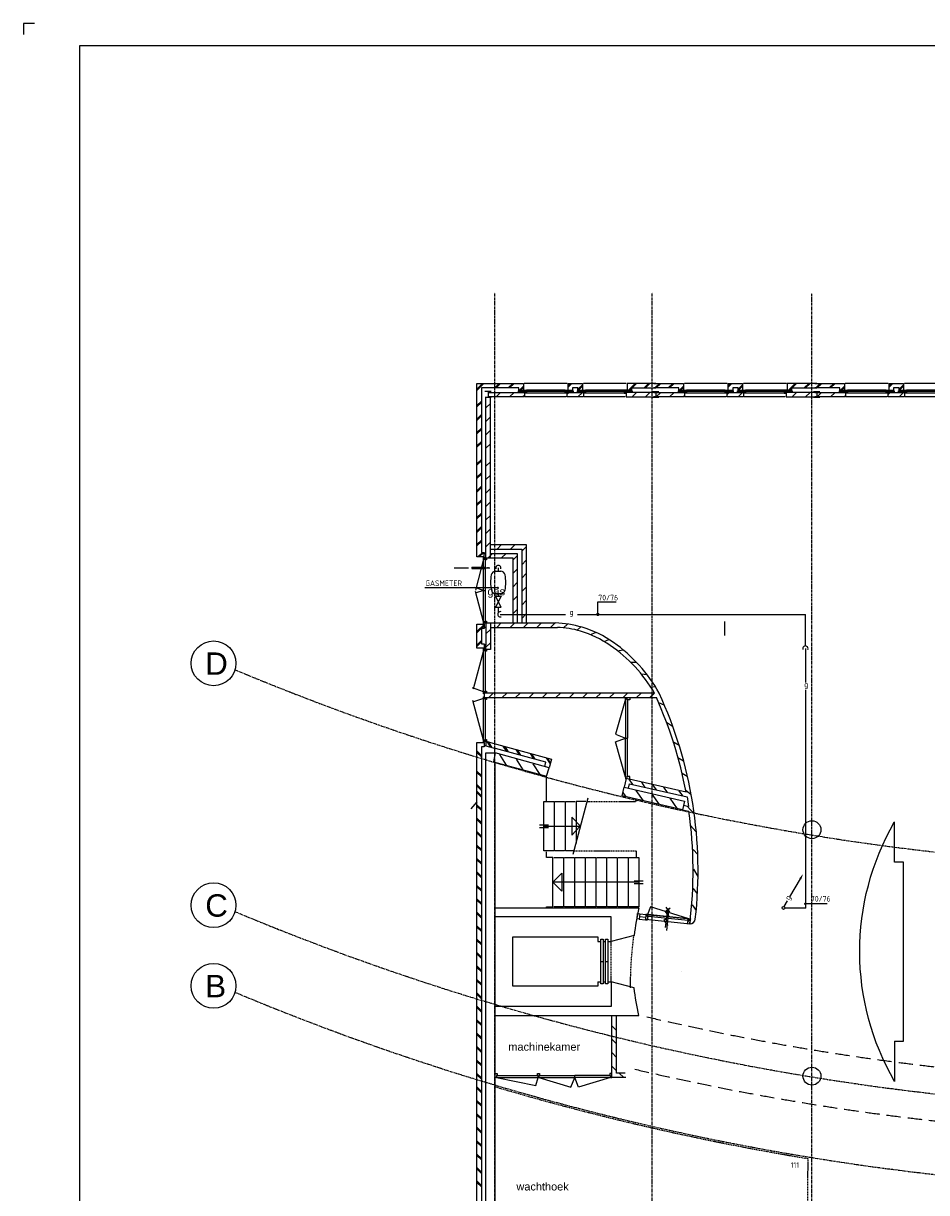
# Model space of a CAD drawing. Extents: x -132501 to 411300, y -42818 to 427495.
# Tile 194 of 256: x 115363 to 135536, y 22079 to 48182. Entities that reach past the tile are written whole.
import ezdxf

# ---------------------------------------------------------------- set-up
doc = ezdxf.new("R2010")
doc.units = 0
doc.header["$LTSCALE"] = 50
for name, pattern in [('CENTER', [2, 1.25, -0.25, 0.25, -0.25]), ('DASHDOT', [300, 250, -25, 0, -25]), ('DASHED', [0.75, 0.5, -0.25]), ('DOT', [50, 0, -50]), ('HIDDEN', [9.525, 6.35, -3.175])]:
    doc.linetypes.add(name, pattern=pattern)
doc.layers.get('0').update_dxf_attribs({"linetype": 'CONTINUOUS'})
for name, color, linetype in [('54GA', 3, 'CONTINUOUS'), ('BOUW', 1, 'CONTINUOUS'), ('KADER', 7, 'CONTINUOUS'), ('STRAMIEN', 2, 'CENTER')]:
    doc.layers.add(name, color=color, linetype=linetype)
doc.styles.add('ISO25', font='ISO', dxfattribs={"width": 0.9, "height": 125})
doc.styles.get("Standard").update_dxf_attribs({"font": 'ARIAL.TTF'})

# ---------------------------------------------------------------- blocks, each defined once
blk = doc.blocks.new('KADERA0')
at = {"layer": 'KADER', "color": 1}
for p, q in [((5, 841), (0, 841)), ((0, 841), (0, 836))]:
    blk.add_line(p, q, dxfattribs=at)
at = {"layer": 'KADER', "color": 4}
for p, q in [((25, 831), (25, 10)), ((1179, 831), (25, 831))]:
    blk.add_line(p, q, dxfattribs=at)
blk = doc.blocks.new('13292', base_point=(28250, 32000))
at = {"layer": 'BOUW', "linetype": 'Continuous'}
for p, q in [((28650, 32000), (28250, 32000)), ((28400, 32050), (28300, 31950)), ((28500, 31950), (28400, 32050)), ((28600, 32050), (28500, 31950)), ((28700, 32050), (28600, 31950))]:
    blk.add_line(p, q, dxfattribs=at)
blk.add_lwpolyline([(28600, 32050), (28700, 31950)], dxfattribs=at)
blk = doc.blocks.new('13203', base_point=(6000, 4000))
at = {"layer": 'BOUW', "linetype": 'Continuous'}
for p, q in [((6500, 3750), (6500, 4250)), ((6000, 4050), (7000, 4050)), ((6000, 3950), (6000, 4050)), ((7000, 3950), (6000, 3950)), ((6050, 4015), (6950, 4015)), ((6950, 4015), (6965, 4015)), ((6950, 3940), (6950, 4015)), ((7000, 3940), (6950, 3940)), ((6965, 4060), (7000, 4060)), ((6965, 4015), (6965, 4060)), ((7000, 4060), (7000, 4050)), ((7000, 4050), (7000, 3950)), ((7000, 3950), (7000, 3940))]:
    blk.add_line(p, q, dxfattribs=at)
for points in [[(6035, 4060), (6915, 4240), (6965, 4060)], [(6500, 3750), (6500, 4250)], [(6000, 3950), (6000, 3940), (6050, 3940), (6050, 4015), (6035, 4015), (6035, 4060), (6000, 4060), (6000, 4050)], [(6035, 4060), (6965, 4060)], [(6050, 3950), (6050, 4050)], [(6050, 3950), (6050, 4050)], [(6950, 3950), (6950, 4050)], [(6950, 3950), (6950, 4050)]]:
    blk.add_lwpolyline(points, dxfattribs=at)
blk.add_lwpolyline([(6000, 3950), (6000, 4050), (7000, 4050), (7000, 3950)], close=True, dxfattribs=at)
blk = doc.blocks.new('12', base_point=(6000, 4000))
at = {"layer": 'BOUW', "linetype": 'Continuous'}
for p, q in [((5930, 4115), (6070, 4115)), ((6150, 4000), (6250, 4100)), ((6558, 3955), (6558, 3900)), ((6658, 3955), (6558, 3955)), ((6658, 3800), (6658, 3955)), ((6724.5, 3948), (7590.5, 3948)), ((8044.5, 3948), (8910.5, 3948)), ((8977, 3955), (9077, 3955)), ((8977, 3800), (8977, 3955)), ((9077, 3955), (9077, 3900)), ((9485.5, 4000), (9585.5, 4100)), ((6558, 3900), (6000, 3900)), ((6000, 3800), (6658, 3800)), ((9635, 3800), (8977, 3800)), ((9077, 3900), (9635, 3900))]:
    blk.add_line(p, q, dxfattribs=at)
for points in [[(5930, 3985), (6070, 3985)], [(6000, 4000), (6682.5, 4000), (6682.5, 4100), (5999.5, 4100)], [(6000, 3985), (6000, 4115)], [(6450, 4000), (6550, 4100)], [(6480, 3800), (6635, 3955)], [(6547.5, 3960), (6547.5, 4000), (6682.5, 4000), (6682.5, 3960), (6547.5, 3960)], [(6605, 3955), (6558, 3908)], [(6664.5, 3948), (6724.5, 3948), (6724.5, 3958), (6704.5, 3958), (6704.5, 4018), (6684.5, 4018), (6684.5, 3958), (6664.5, 3958), (6664.5, 3948)], [(6702.5, 4100), (7620, 4100)], [(6704.5, 3978), (6724.5, 3978), (6724.5, 4018), (6704.5, 4018)], [(6724.5, 4018), (7590.5, 4018)], [(6724.5, 3978), (7590.5, 3978)], [(7610.5, 3978), (7590.5, 3978), (7590.5, 4018), (7610.5, 4018)], [(7650.5, 3948), (7590.5, 3948), (7590.5, 3958), (7610.5, 3958), (7610.5, 4018), (7630.5, 4018), (7630.5, 3958), (7650.5, 3958), (7650.5, 3948)], [(7632.5, 4000), (7632.5, 4100), (8002.5, 4100), (8002.5, 4000), (7632.5, 4000)], [(7632.5, 3960), (7632.5, 4000), (7767.5, 4000), (7767.5, 3960), (7632.5, 3960)], [(7657, 4000), (7757, 4100)], [(7657.5, 3955), (7757.5, 3955), (7757.5, 3900), (7877.5, 3900), (7877.5, 3955), (7977.5, 3955), (7977.5, 3800), (7657.5, 3800), (7657.5, 3955)], [(7658, 3860), (7753, 3955)], [(7658, 3830), (7757, 3929)], [(7867.5, 3960), (7867.5, 4000), (8002.5, 4000), (8002.5, 3960), (7867.5, 3960)], [(7957, 4000), (8003, 4046)], [(8044.5, 3948), (7984.5, 3948), (7984.5, 3958), (8004.5, 3958), (8004.5, 4018), (8024.5, 4018), (8024.5, 3958), (8044.5, 3958), (8044.5, 3948)], [(8022.5, 4100), (8940, 4100)], [(8024.5, 4018), (8044.5, 4018), (8044.5, 3978), (8024.5, 3978)], [(8044.5, 4018), (8910.5, 4018)], [(8044.5, 3978), (8910.5, 3978)], [(8930.5, 3978), (8910.5, 3978), (8910.5, 4018), (8930.5, 4018)], [(8970.5, 3948), (8910.5, 3948), (8910.5, 3958), (8930.5, 3958), (8930.5, 4018), (8950.5, 4018), (8950.5, 3958), (8970.5, 3958), (8970.5, 3948)], [(8952.5, 4067), (8985.5, 4100)], [(9635, 4000), (8952.5, 4000), (8952.5, 4100), (9635.5, 4100)], [(8952.5, 3960), (8952.5, 4000), (9087.5, 4000), (9087.5, 3960), (8952.5, 3960)], [(8977, 3862), (9070, 3955)], [(8977, 3892), (9040, 3955)], [(9185.5, 4000), (9285.5, 4100)], [(6150, 3800), (6250, 3900)], [(6180, 3800), (6280, 3900)], [(6450, 3800), (6550, 3900)], [(6678, 3800), (7637.5, 3800)], [(7898, 3800), (7977, 3879)], [(7928, 3800), (7977, 3849)], [(7997.5, 3800), (8957, 3800)], [(9185, 3800), (9285, 3900)], [(9215, 3800), (9315, 3900)], [(9485, 3800), (9585, 3900)], [(9515, 3800), (9615, 3900)]]:
    blk.add_lwpolyline(points, dxfattribs=at)
blk = doc.blocks.new('AFSL')
at = {"color": 2, "linetype": 'Continuous'}
for p, q in [((2.5, 5), (-2.5, -5)), ((-2.5, 5), (2.5, 5)), ((2.5, -5), (-2.5, 5)), ((-2.5, -5), (2.5, -5))]:
    blk.add_line(p, q, dxfattribs=at)
blk = doc.blocks.new('CIRC1MM')
at = {"color": 2, "linetype": 'Continuous'}
for p, q in [((-0.5, 0), (0.5, 0)), ((-0.49, 0.1), (0.49, 0.1)), ((-0.46, 0.2), (0.46, 0.2)), ((-0.4, 0.3), (0.4, 0.3)), ((-0.3, 0.4), (0.3, 0.4)), ((-0.49, -0.1), (0.49, -0.1)), ((-0.46, -0.2), (0.46, -0.2)), ((-0.4, -0.3), (0.4, -0.3)), ((-0.3, -0.4), (0.3, -0.4))]:
    blk.add_line(p, q, dxfattribs=at)
blk.add_circle((0, 0), 0.5, dxfattribs=at)

msp = doc.modelspace()

# ---------------------------------------------------------------- linework, layer by layer
at = {"layer": '54GA', "linetype": 'HIDDEN'}
msp.add_line((124986.2479, 36025.3703), (125899.2162, 36025.3703), dxfattribs=at)
at = {"layer": '54GA', "color": 1, "linetype": 'HIDDEN'}
for p, q in [((125375.8207, 36040.3703), (125738.629, 36040.3703)), ((125375.8207, 36010.3703), (125738.629, 36010.3703)), ((131029.0872, 34514.6605), (131029.0872, 34871.5211))]:
    msp.add_line(p, q, dxfattribs=at)
at = {"layer": '54GA', "color": 1, "linetype": 'Continuous'}
for p, q in [((125375.8207, 36040.3703), (125375.8207, 36010.3703)), ((125738.629, 36040.3703), (125738.629, 36010.3703)), ((124326.0558, 35588.2161), (125976.536, 35588.2161)), ((128192.0455, 34987.5008), (128192.0455, 35270.0154)), ((128192.0455, 35270.0154), (128599.4614, 35270.0154)), ((132832.061, 28534.4932), (133313.8228, 28534.4932))]:
    msp.add_line(p, q, dxfattribs=at)
at = {"layer": '54GA', "linetype": 'Continuous'}
for p, q in [((125967.6145, 36025.3703), (125967.6145, 35951.0244)), ((125964.6407, 35451.4196), (125964.6407, 35397.8905)), ((125964.6407, 35148.0881), (125964.6407, 35041.0299)), ((126012.2221, 34987.5008), (127469.4028, 34987.5008)), ((127737.0483, 34987.5008), (131029.0872, 34987.5008)), ((131029.0872, 34987.5008), (132829.0872, 34987.5008)), ((132829.0872, 34294.5965), (132829.0872, 34987.5008)), ((132829.0872, 34227.4358), (132829.0872, 33470.8433)), ((132829.0872, 33307.2822), (132829.0872, 30959.4895)), ((132829.0872, 30959.4895), (132829.0872, 28432.3485)), ((132369.2949, 28434.4895), (132837.9074, 28434.4895))]:
    msp.add_line(p, q, dxfattribs=at)
at = {"layer": '54GA', "color": 2, "linetype": 'Continuous'}
for p, q in [((125910.7162, 35951.0244), (126024.5129, 35951.0244)), ((125912.7492, 35451.0244), (126022.4799, 35451.0244)), ((132481.0006, 28680.1689), (132715.46, 29086.2645)), ((132356.085, 28463.8087), (132430.2226, 28592.2187))]:
    msp.add_line(p, q, dxfattribs=at)
msp.add_circle((132338.0449, 28434.4895), 31.25, dxfattribs=at)
for centre, radius, start, end in [((125970.5884, 36022.3965), 58.4267, 341.54951258, 200.58548679), ((126725.0096, 35706.5357), 927.0132, 169.93813189, 190.83840514), ((125910.7162, 35851.0244), 100, 90, 169.93813189), ((126024.5129, 35851.0244), 100, 10.06186811, 90), ((125210.2194, 35706.5357), 927.0132, 349.16159486, 10.06186811), ((125912.7492, 35551.0244), 100, 190.83840514, 270), ((126022.4799, 35551.0244), 100, 270, 349.16159486), ((126015.1959, 34990.4746), 58.4267, 71.54951258, 290.58548679), ((132829.0872, 34226.1982), 58.4267, 341.54951258, 200.58548679)]:
    msp.add_arc(centre, radius, start, end, dxfattribs=at)
msp.add_solid([(132693.8094, 29098.7645), (132737.1107, 29073.7645), (132777.96, 29194.5177)], dxfattribs=at)
at = {"layer": 'BOUW', "linetype": 'Continuous'}
for points in [[(125645.9074, 40142.3485), (125491.9074, 39988.3485)], [(125615.9074, 40142.3485), (125491.9074, 40018.3485)], [(125651.9074, 36272.3485), (125491.9074, 36272.3485), (125491.9074, 40142.3485), (125795.9074, 40142.3485)], [(125795.9074, 40042.3485), (125591.9074, 40042.3485), (125591.9074, 36372.3485), (125651.9074, 36372.3485), (125651.9074, 36347.3485)], [(125671.4074, 39972.3485), (125811.4074, 39972.3485)], [(125741.7074, 39942.2485), (126554.2074, 39942.2485), (126554.2074, 39842.2485), (125741.2074, 39842.2485)], [(125741.4074, 39972.3485), (125741.4074, 39842.3485)], [(125795.9074, 40142.3485), (126529.7074, 40142.2485), (126529.7074, 39987.2485), (126429.7074, 39987.2485), (126429.7074, 40042.2485), (125795.9074, 40042.3485)], [(125991.7074, 40142.2485), (125891.7074, 40042.2485)], [(126021.2074, 39942.2485), (125921.2074, 39842.2485)], [(126021.7074, 40142.2485), (125921.7074, 40042.2485)], [(126291.7074, 40142.2485), (126191.7074, 40042.2485)], [(126321.2074, 39942.2485), (126221.2074, 39842.2485)], [(126321.7074, 40142.2485), (126221.7074, 40042.2485)], [(126554.2074, 39982.2485), (126554.2074, 39942.2485), (126419.2074, 39942.2485), (126419.2074, 39982.2485), (126554.2074, 39982.2485)], [(126529.7074, 40080.2485), (126436.7074, 39987.2485)], [(126529.7074, 40050.2485), (126466.7074, 39987.2485)], [(126536.2074, 39994.2485), (126596.2074, 39994.2485), (126596.2074, 39984.2485), (126576.2074, 39984.2485), (126576.2074, 39924.2485), (126556.2074, 39924.2485), (126556.2074, 39984.2485), (126536.2074, 39984.2485), (126536.2074, 39994.2485)], [(127509.2074, 40142.2485), (126549.7074, 40142.2485)], [(126576.2074, 39964.2485), (126596.2074, 39964.2485), (126596.2074, 39924.2485), (126576.2074, 39924.2485)], [(127462.2074, 39994.2485), (126596.2074, 39994.2485)], [(127462.2074, 39964.2485), (126596.2074, 39964.2485)], [(127462.2074, 39994.2485), (127522.2074, 39994.2485), (127522.2074, 39984.2485), (127502.2074, 39984.2485), (127502.2074, 39924.2485), (127482.2074, 39924.2485), (127482.2074, 39984.2485), (127462.2074, 39984.2485), (127462.2074, 39994.2485)], [(127482.2074, 39924.2485), (127462.2074, 39924.2485), (127462.2074, 39964.2485), (127482.2074, 39964.2485)], [(127549.7074, 39942.2485), (127503.7074, 39896.2485)], [(127639.2074, 39982.2485), (127639.2074, 39942.2485), (127504.2074, 39942.2485), (127504.2074, 39982.2485), (127639.2074, 39982.2485)], [(127874.2074, 39942.2485), (127874.2074, 39842.2485), (127504.2074, 39842.2485), (127504.2074, 39942.2485), (127874.2074, 39942.2485)], [(127849.2074, 39987.2485), (127749.2074, 39987.2485), (127749.2074, 40042.2485), (127629.2074, 40042.2485), (127629.2074, 39987.2485), (127529.2074, 39987.2485), (127529.2074, 40142.2485), (127849.2074, 40142.2485), (127849.2074, 39987.2485)], [(127578.7074, 40142.2485), (127529.7074, 40093.2485)], [(127608.7074, 40142.2485), (127529.7074, 40063.2485)], [(127874.2074, 39982.2485), (127874.2074, 39942.2485), (127739.2074, 39942.2485), (127739.2074, 39982.2485), (127874.2074, 39982.2485)], [(127848.7074, 40112.2485), (127749.7074, 40013.2485)], [(127849.7074, 39942.2485), (127749.7074, 39842.2485)], [(127848.7074, 40082.2485), (127753.7074, 39987.2485)], [(127856.2074, 39994.2485), (127916.2074, 39994.2485), (127916.2074, 39984.2485), (127896.2074, 39984.2485), (127896.2074, 39924.2485), (127876.2074, 39924.2485), (127876.2074, 39984.2485), (127856.2074, 39984.2485), (127856.2074, 39994.2485)], [(128828.7074, 40142.2485), (127869.2074, 40142.2485)], [(127896.2074, 39964.2485), (127916.2074, 39964.2485), (127916.2074, 39924.2485), (127896.2074, 39924.2485)], [(128782.2074, 39994.2485), (127916.2074, 39994.2485)], [(128782.2074, 39964.2485), (127916.2074, 39964.2485)], [(128842.2074, 39994.2485), (128782.2074, 39994.2485), (128782.2074, 39984.2485), (128802.2074, 39984.2485), (128802.2074, 39924.2485), (128822.2074, 39924.2485), (128822.2074, 39984.2485), (128842.2074, 39984.2485), (128842.2074, 39994.2485)], [(128802.2074, 39964.2485), (128782.2074, 39964.2485), (128782.2074, 39924.2485), (128802.2074, 39924.2485)], [(128959.2074, 39982.2485), (128959.2074, 39942.2485), (128824.2074, 39942.2485), (128824.2074, 39982.2485), (128959.2074, 39982.2485)], [(129486.7074, 39942.2485), (128824.2074, 39942.2485), (128824.2074, 39842.2485), (129487.2074, 39842.2485)], [(129486.7074, 40142.2485), (128848.7074, 40142.2485), (128848.7074, 39987.2485), (128948.7074, 39987.2485), (128948.7074, 40042.2485), (129486.7074, 40042.2485)], [(129026.7074, 40142.2485), (128871.7074, 39987.2485)], [(128901.7074, 39987.2485), (128948.7074, 40034.2485)], [(129056.7074, 40142.2485), (128956.7074, 40042.2485)], [(129056.7074, 39942.2485), (128956.7074, 39842.2485)], [(129326.7074, 40142.2485), (129226.7074, 40042.2485)], [(129356.7074, 40142.2485), (129256.7074, 40042.2485)], [(129356.7074, 39942.2485), (129256.7074, 39842.2485)], [(129556.7074, 39957.2485), (129416.7074, 39957.2485)], [(129486.7074, 39957.2485), (129486.7074, 39827.2485)], [(125491.9074, 39648.3485), (125591.9074, 39748.3485)], [(125491.9074, 39618.3485), (125591.9074, 39718.3485)], [(125673.9074, 39837.3485), (125813.9074, 39837.3485)], [(125691.9074, 36247.3485), (125791.9074, 36247.3485), (125791.9074, 39837.3485)], [(125691.9074, 36247.3485), (125691.9074, 39837.3485)], [(125791.9074, 39697.3485), (125691.9074, 39597.3485)], [(126554.2074, 39875.2485), (126521.2074, 39842.2485)], [(127484.2074, 39842.2485), (126566.7074, 39842.2485)], [(127462.2074, 39924.2485), (126596.2074, 39924.2485)], [(128804.2074, 39842.2485), (127886.7074, 39842.2485)], [(128782.2074, 39924.2485), (127916.2074, 39924.2485)], [(129556.7074, 39827.2485), (129416.7074, 39827.2485)], [(125491.9074, 39348.3485), (125591.9074, 39448.3485)], [(125491.9074, 39318.3485), (125591.9074, 39418.3485)], [(125791.9074, 39397.3485), (125691.9074, 39297.3485)], [(125491.9074, 39048.3485), (125591.9074, 39148.3485)], [(125491.9074, 39018.3485), (125591.9074, 39118.3485)], [(125791.9074, 39097.3485), (125691.9074, 38997.3485)], [(125491.9074, 38748.3485), (125591.9074, 38848.3485)], [(125491.9074, 38718.3485), (125591.9074, 38818.3485)], [(125791.9074, 38797.3485), (125691.9074, 38697.3485)], [(125491.9074, 38348.3485), (125591.9074, 38448.3485)], [(125491.9074, 38318.3485), (125591.9074, 38418.3485)], [(125791.9074, 38397.3485), (125691.9074, 38297.3485)], [(125491.9074, 38048.3485), (125591.9074, 38148.3485)], [(125491.9074, 38018.3485), (125591.9074, 38118.3485)], [(125791.9074, 38097.3485), (125691.9074, 37997.3485)], [(125491.9074, 37748.3485), (125591.9074, 37848.3485)], [(125491.9074, 37718.3485), (125591.9074, 37818.3485)], [(125791.9074, 37797.3485), (125691.9074, 37697.3485)], [(125491.9074, 37448.3485), (125591.9074, 37548.3485)], [(125491.9074, 37418.3485), (125591.9074, 37518.3485)], [(125791.9074, 37497.3485), (125691.9074, 37397.3485)], [(125491.9074, 37148.3485), (125591.9074, 37248.3485)], [(125491.9074, 37118.3485), (125591.9074, 37218.3485)], [(125791.9074, 37197.3485), (125691.9074, 37097.3485)], [(125491.9074, 36848.3485), (125591.9074, 36948.3485)], [(125491.9074, 36818.3485), (125591.9074, 36918.3485)], [(125791.9074, 36897.3485), (125691.9074, 36797.3485)], [(125491.9074, 36548.3485), (125591.9074, 36648.3485)], [(125491.9074, 36518.3485), (125591.9074, 36618.3485)], [(125791.9074, 36597.3485), (125691.9074, 36497.3485)], [(125791.9074, 36547.3485), (126591.9074, 36547.3485), (126591.9074, 34796.3485)], [(126042.9074, 36548.3485), (125941.9074, 36447.3485)], [(126342.9074, 36548.3485), (126241.9074, 36447.3485)], [(125515.9074, 36272.3485), (125615.9074, 36372.3485)], [(125543.9074, 36272.3485), (125643.9074, 36372.3485)], [(125691.9074, 36247.3485), (125651.9074, 36247.3485), (125651.9074, 36347.3485), (125691.9074, 36347.3485)], [(125842.9074, 36348.3485), (125741.9074, 36247.3485)], [(125791.9074, 36447.3485), (126491.9074, 36447.3485), (126491.9074, 34796.3485)], [(125791.9074, 36347.3485), (126391.9074, 36347.3485), (126391.9074, 34796.3485)], [(126142.9074, 36348.3485), (126041.9074, 36247.3485)], [(126391.9074, 36297.3485), (126291.9074, 36197.3485)], [(126591.9074, 36497.3485), (126491.9074, 36397.3485)], [(125639.9074, 36223.3485), (125457.9074, 35531.3485)], [(125649.9074, 36265.3485), (125649.9074, 36245.3485), (125709.9074, 36245.3485), (125709.9074, 36205.3485), (125684.9074, 36205.3485), (125684.9074, 36225.3485), (125639.9074, 36225.3485), (125639.9074, 36265.3485), (125649.9074, 36265.3485)], [(125639.9074, 34821.3485), (125639.9074, 36223.3485), (125679.9074, 36223.3485), (125679.9074, 34821.3485), (125639.9074, 34821.3485)], [(125791.9074, 36247.3485), (126291.9074, 36247.3485), (126291.9074, 34796.3485)], [(126591.9074, 36197.3485), (126491.9074, 36097.3485)], [(126391.9074, 35997.3485), (126291.9074, 35897.3485)], [(126591.9074, 35897.3485), (126491.9074, 35797.3485)], [(125639.9074, 35521.3485), (125448.9074, 35585.3485)], [(125639.9074, 35521.3485), (125455.9074, 35460.3485)], [(125639.9074, 34821.3485), (125457.9074, 35501.3485)], [(125639.9074, 35521.3485), (125679.9074, 35521.3485)], [(126391.9074, 35697.3485), (126291.9074, 35597.3485)], [(126591.9074, 35597.3485), (126491.9074, 35497.3485)], [(126391.9074, 35397.3485), (126291.9074, 35297.3485)], [(126591.9074, 35297.3485), (126491.9074, 35197.3485)], [(126391.9074, 35097.3485), (126291.9074, 34997.3485)], [(126591.9074, 34997.3485), (126491.9074, 34897.3485)], [(125491.9074, 34772.3485), (125651.9074, 34772.3485), (125651.9074, 34672.3485), (125591.9074, 34672.3485), (125591.9074, 34332.3485), (125651.9074, 34332.3485), (125651.9074, 34232.3485), (125491.9074, 34232.3485), (125491.9074, 34772.3485)], [(125491.9074, 34604.3485), (125651.9074, 34764.3485)], [(125491.9074, 34574.3485), (125651.9074, 34734.3485)], [(125639.9074, 34779.3485), (125639.9074, 34819.3485), (125684.9074, 34819.3485), (125684.9074, 34839.3485), (125709.9074, 34839.3485), (125709.9074, 34799.3485), (125649.9074, 34799.3485), (125649.9074, 34779.3485), (125639.9074, 34779.3485)], [(125651.9074, 34772.3485), (125651.9074, 34797.3485), (125691.9074, 34797.3485), (125691.9074, 34697.3485), (125651.9074, 34697.3485)], [(125691.9074, 34797.3485), (125791.9074, 34797.3485), (125791.9074, 34207.3485), (125691.9074, 34207.3485)], [(125791.9074, 34797.3485), (127244.9074, 34797.5485)], [(125940.9074, 34701.3485), (126036.9074, 34797.3485)], [(126240.9074, 34701.3485), (126336.9074, 34797.3485)], [(126540.9074, 34701.3485), (126636.9074, 34797.3485)], [(126840.9074, 34701.3485), (126936.9074, 34797.3485)], [(127140.9074, 34701.3485), (127236.9074, 34797.3485)], [(127427.9074, 34688.3485), (127512.9074, 34773.3485)], [(125691.9074, 34697.3485), (125691.9074, 34307.3485)], [(125791.9074, 34653.3485), (125691.9074, 34553.3485)], [(125791.9074, 34697.3485), (127288.9074, 34697.3485)], [(127731.9074, 34633.3485), (127813.9074, 34707.3485)], [(128030.9074, 34535.3485), (128142.9074, 34585.3485)], [(125491.9074, 34304.3485), (125591.9074, 34404.3485)], [(125491.9074, 34274.3485), (125591.9074, 34374.3485)], [(125649.9074, 34225.3485), (125649.9074, 34205.3485), (125709.9074, 34205.3485), (125709.9074, 34165.3485), (125684.9074, 34165.3485), (125684.9074, 34185.3485), (125639.9074, 34185.3485), (125639.9074, 34225.3485), (125649.9074, 34225.3485)], [(125651.9074, 34232.3485), (125651.9074, 34207.3485), (125691.9074, 34207.3485), (125691.9074, 34307.3485), (125651.9074, 34307.3485)], [(125791.9074, 34353.3485), (125691.9074, 34253.3485)], [(128331.9074, 34380.3485), (128438.9074, 34429.3485)], [(128630.9074, 34176.3485), (128747.9074, 34196.3485)], [(125639.9074, 34183.3485), (125408.9074, 33316.3485)], [(125639.9074, 33255.3485), (125639.9074, 34183.3485), (125679.9074, 34183.3485), (125679.9074, 33255.3485), (125639.9074, 33255.3485)], [(128927.9074, 33923.3485), (129045.9074, 33923.3485)], [(129160.9074, 33660.3485), (129290.9074, 33645.3485)], [(125639.9074, 33255.3485), (125390.9074, 33347.3485)], [(125639.9074, 33213.3485), (125639.9074, 33253.3485), (125684.9074, 33253.3485), (125684.9074, 33273.3485), (125709.9074, 33273.3485), (125709.9074, 33233.3485), (125649.9074, 33233.3485), (125649.9074, 33213.3485), (125639.9074, 33213.3485)], [(129456.9074, 33231.3485), (125651.9074, 33231.3485), (125651.9074, 33131.3485), (129500.9074, 33131.3485)], [(125756.9074, 33131.3485), (125856.9074, 33231.3485)], [(126056.9074, 33131.3485), (126156.9074, 33231.3485)], [(126356.9074, 33131.3485), (126456.9074, 33231.3485)], [(126656.9074, 33131.3485), (126756.9074, 33231.3485)], [(126956.9074, 33131.3485), (127056.9074, 33231.3485)], [(127256.9074, 33131.3485), (127356.9074, 33231.3485)], [(127556.9074, 33131.3485), (127656.9074, 33231.3485)], [(127856.9074, 33131.3485), (127956.9074, 33231.3485)], [(128156.9074, 33131.3485), (128256.9074, 33231.3485)], [(128456.9074, 33131.3485), (128556.9074, 33231.3485)], [(128756.9074, 33131.3485), (128856.9074, 33231.3485)], [(129056.9074, 33131.3485), (129156.9074, 33231.3485)], [(129356.9074, 33131.3485), (129456.9074, 33231.3485)], [(129369.9074, 33378.3485), (129475.9074, 33367.3485)], [(125639.9074, 33109.3485), (125392.9074, 33030.3485)], [(125639.9074, 32179.3485), (125403.9074, 33066.3485)], [(125649.9074, 33149.3485), (125649.9074, 33129.3485), (125709.9074, 33129.3485), (125709.9074, 33089.3485), (125684.9074, 33089.3485), (125684.9074, 33109.3485), (125639.9074, 33109.3485), (125639.9074, 33149.3485), (125649.9074, 33149.3485)], [(125639.9074, 32179.3485), (125639.9074, 33107.3485), (125679.9074, 33107.3485), (125679.9074, 32179.3485), (125639.9074, 32179.3485)], [(128813.9074, 33096.3485), (128583.9074, 32310.3485), (128813.9074, 32225.3485)], [(128893.9074, 33131.3485), (128903.9074, 33131.3485), (128903.9074, 33081.3485), (128858.9074, 33081.3485), (128858.9074, 33096.3485), (128813.9074, 33096.3485), (128813.9074, 33131.3485), (128893.9074, 33131.3485)], [(128813.9074, 33096.3485), (128813.9074, 32225.3485)], [(128858.9074, 33081.3485), (128858.9074, 32225.3485)], [(129546.6074, 33022.7485), (129669.6074, 32968.7485)], [(129722.6074, 32579.7485), (129863.6074, 32495.7485)], [(125491.9074, 31978.3485), (125491.9074, 32130.3485), (125651.9074, 32130.3485), (125651.9074, 32030.3485), (125591.9074, 32030.3485), (125591.9074, 31978.3485)], [(125639.9074, 32137.3485), (125639.9074, 32177.3485), (125684.9074, 32177.3485), (125684.9074, 32197.3485), (125709.9074, 32197.3485), (125709.9074, 32157.3485), (125649.9074, 32157.3485), (125649.9074, 32137.3485), (125639.9074, 32137.3485)], [(125651.9074, 32130.3485), (125651.9074, 32155.3485), (125691.9074, 32155.3485), (125691.9074, 32055.3485), (125651.9074, 32055.3485)], [(125691.9074, 32155.3485), (125930.8074, 32092.6485)], [(125797.9074, 32028.3485), (125723.9074, 32147.3485)], [(125826.9074, 32021.3485), (125752.9074, 32140.3485)], [(128813.9074, 31355.3485), (128583.9074, 32140.3485), (128813.9074, 32225.3485)], [(128813.9074, 32225.3485), (128858.9074, 32225.3485)], [(128813.9074, 31355.3485), (128813.9074, 32225.3485)], [(128858.9074, 31370.3485), (128858.9074, 32225.3485)], [(129870.6074, 32153.7485), (130007.6074, 32068.7485)], [(125866.9074, 20010.3485), (125866.9074, 19854.3485), (125491.9074, 19854.3485), (125491.9074, 31978.3485)], [(125491.9074, 31938.3485), (125591.9074, 31838.3485)], [(125491.9074, 31908.3485), (125591.9074, 31808.3485)], [(125591.9074, 32002.3485), (125591.9074, 19954.3485), (125766.9074, 19954.3485), (125766.9074, 20010.3485), (125866.9074, 20010.3485)], [(125888.9074, 31691.3485), (125891.9074, 20053.8485), (125691.9074, 20053.8485), (125687.9074, 31897.3485), (125887.9074, 31897.3485), (125887.9074, 31857.3485)], [(125691.9074, 32055.3485), (125909.4074, 31995.0485)], [(125897.6074, 31895.2485), (125859.6074, 31698.8485), (127047.6074, 31372.7485), (127102.6074, 31565.7485), (125897.6074, 31895.2485)], [(125930.8074, 32092.6485), (127155.6074, 31757.7485), (127102.6074, 31565.7485), (127006.6074, 31592.7485), (127032.6074, 31688.7485), (125909.4074, 31995.0485)], [(125996.2074, 31857.0485), (126148.6074, 31618.7485)], [(126073.4074, 32048.9485), (126149.6074, 31929.7485)], [(126114.4074, 32037.9485), (126190.6074, 31918.7485)], [(126358.4074, 31972.9485), (126434.6074, 31853.7485)], [(126392.4074, 31961.9485), (126468.6074, 31842.7485)], [(126679.4074, 31885.9485), (126755.6074, 31766.7485)], [(126712.4074, 31874.9485), (126788.6074, 31755.7485)], [(126365.2074, 31759.0485), (126517.6074, 31520.7485)], [(126743.2074, 31654.0485), (126895.6074, 31415.7485)], [(127038.6074, 31786.7485), (127124.6074, 31649.7485)], [(127069.6074, 31777.7485), (127131.6074, 31676.7485)], [(129979.6074, 31791.7485), (130107.6074, 31718.7485)], [(125491.9074, 31489.2862), (125591.9074, 31389.2862)], [(125491.9074, 31459.2862), (125591.9074, 31359.2862)], [(127047.9074, 30827.3485), (127047.6074, 31351.7485)], [(130165.6074, 31018.7485), (128824.6074, 31324.7485), (128780.6074, 31130.7485), (128879.6074, 31106.7485), (128899.6074, 31205.7485), (130189.6074, 30911.7485), (130215.6074, 30699.7485)], [(128893.9074, 31320.3485), (128903.9074, 31320.3485), (128903.9074, 31370.3485), (128858.9074, 31370.3485), (128858.9074, 31355.3485), (128813.9074, 31355.3485), (128813.9074, 31320.3485), (128823.9074, 31320.3485)], [(130076.6074, 31446.7485), (130189.6074, 31377.7485)], [(125491.9074, 31189.2862), (125591.9074, 31089.2862)], [(125491.9074, 31159.2862), (125591.9074, 31059.2862)], [(128735.6074, 30933.7485), (128780.6074, 31130.7485), (130125.6074, 30820.7485), (130081.2074, 30626.6485), (128735.6074, 30933.7485)], [(128971.6074, 31189.7485), (128890.9074, 31305.9485)], [(129252.6074, 31126.7485), (129171.9074, 31242.9485)], [(129504.6074, 31068.7485), (129423.9074, 31184.9485)], [(129750.6074, 31013.7485), (129669.9074, 31129.9485)], [(130158.5074, 31065.7485), (130274.9074, 30963.3485)], [(125363.3524, 30647.4349), (125498.1524, 30803.7349)], [(125491.9074, 31038.3485), (125591.9074, 30938.3485)], [(125491.9074, 31008.3485), (125591.9074, 30908.3485)], [(127207.9074, 29707.3485), (126987.9074, 29707.3485), (126987.9074, 30807.3485), (127207.9074, 30807.3485)], [(127447.9074, 29707.3485), (127227.9074, 29707.3485), (127227.9074, 30807.3485), (127447.9074, 30807.3485)], [(127662.9074, 29707.3485), (127467.9074, 29707.3485), (127467.9074, 30807.3485), (127687.9074, 30807.3485)], [(127927.9074, 30807.3485), (127707.9074, 30807.3485), (127707.9074, 29878.3485)], [(128824.6074, 30913.7485), (128756.8074, 31011.3485)], [(129213.6074, 30824.7485), (129052.3074, 31057.1485)], [(129568.6074, 30743.7485), (129407.3074, 30976.1485)], [(129971.6074, 30649.7485), (129810.3074, 30882.1485)], [(130088.6074, 30935.7485), (130009.6074, 31049.1485)], [(125491.9074, 30738.3485), (125591.9074, 30638.3485)], [(125491.9074, 30708.3485), (125591.9074, 30608.3485)], [(130081.2074, 30626.6485), (130226.6074, 30594.7485)], [(130103.6074, 30725.7485), (130215.6074, 30699.7485)], [(130191.6074, 30707.7485), (130345.6074, 30536.7485)], [(125491.9074, 30438.3485), (125591.9074, 30338.3485)], [(125491.9074, 30408.3485), (125591.9074, 30308.3485)], [(126887.9074, 30287.3485), (127087.9074, 30287.3485)], [(126987.9074, 30257.3485), (127808.9074, 30257.3485), (127608.9074, 30457.3485), (127608.9074, 30057.3485), (127792.9074, 30252.3485)], [(134821.9074, 25459.3485), (135021.9074, 25459.3485), (135021.9074, 29459.3485), (134821.9074, 29459.3485), (134821.9074, 30359.3485)], [(125491.9074, 30138.3485), (125591.9074, 30038.3485)], [(125491.9074, 30108.3485), (125591.9074, 30008.3485)], [(126887.9074, 30227.3485), (127087.9074, 30227.3485)], [(130263.9074, 30277.7485), (130383.6074, 30138.7485)], [(125491.9074, 29838.3485), (125591.9074, 29738.3485)], [(125491.9074, 29808.3485), (125591.9074, 29708.3485)], [(125491.9074, 29538.3485), (125591.9074, 29438.3485)], [(125491.9074, 29508.3485), (125591.9074, 29408.3485)], [(127047.9074, 28447.3485), (127047.9074, 28457.3485), (127187.9074, 28457.3485), (127187.9074, 29557.3485), (127047.9074, 29557.3485), (127047.9074, 29687.3485)], [(127207.9074, 29557.3485), (127427.9074, 29557.3485), (127427.9074, 28457.3485), (127207.9074, 28457.3485)], [(127447.9074, 29557.3485), (127667.9074, 29557.3485), (127667.9074, 28457.3485), (127447.9074, 28457.3485)], [(127687.9074, 29557.3485), (127907.9074, 29557.3485), (127907.9074, 28457.3485), (127687.9074, 28457.3485)], [(127927.9074, 29557.3485), (128147.9074, 29557.3485), (128147.9074, 28457.3485), (127927.9074, 28457.3485)], [(128167.9074, 29557.3485), (128387.9074, 29557.3485), (128387.9074, 28457.3485), (128167.9074, 28457.3485)], [(128407.9074, 29557.3485), (128627.9074, 29557.3485), (128627.9074, 28457.3485), (128407.9074, 28457.3485)], [(128647.9074, 29557.3485), (128867.9074, 29557.3485), (128867.9074, 28457.3485), (128647.9074, 28457.3485)], [(128887.9074, 29557.3485), (129107.9074, 29557.3485), (129107.9074, 28457.3485), (128887.9074, 28457.3485)], [(130325.6074, 29740.7485), (130425.6074, 29627.7485)], [(125491.9074, 29238.3485), (125591.9074, 29138.3485)], [(130328.6074, 29299.7485), (130429.6074, 29134.7485)], [(125491.9074, 29208.3485), (125591.9074, 29108.3485)], [(129107.9074, 29007.3485), (127187.9074, 29007.3485), (127387.9074, 29207.3485), (127387.9074, 28807.3485), (127193.9074, 29004.3485)], [(129007.9074, 29037.3485), (129207.9074, 29037.3485)], [(129007.9074, 28977.3485), (129207.9074, 28977.3485)], [(125491.9074, 28938.3485), (125591.9074, 28838.3485)], [(125491.9074, 28908.3485), (125591.9074, 28808.3485)], [(130323.6074, 28865.7485), (130411.6074, 28746.7485)], [(125491.9074, 28638.3485), (125591.9074, 28538.3485)], [(125491.9074, 28608.3485), (125591.9074, 28508.3485)], [(130299.6074, 28504.7485), (130387.6074, 28379.7485)], [(125491.9074, 28338.3485), (125591.9074, 28238.3485)], [(125491.9074, 28308.3485), (125591.9074, 28208.3485)], [(129059.6074, 28202.7485), (129069.6074, 28201.7485)], [(129068.6074, 28189.7485), (129080.6074, 28308.7485), (129129.6074, 28303.7485), (129118.6074, 28184.7485), (129068.6074, 28188.7485)], [(129122.7074, 28244.4485), (129261.7074, 28231.4485)], [(129129.6074, 28303.7485), (129268.6074, 28290.7485)], [(125491.9074, 28038.3485), (125591.9074, 27938.3485)], [(125491.9074, 28008.3485), (125591.9074, 27908.3485)], [(129118.6074, 28184.7485), (129256.6074, 28171.7485)], [(125491.9074, 27738.3485), (125591.9074, 27638.3485)], [(125491.9074, 27708.3485), (125591.9074, 27608.3485)], [(128192.9074, 26787.3485), (128192.9074, 26687.3485), (126292.9074, 26687.3485), (126292.9074, 27787.3485), (128192.9074, 27787.3485), (128192.9074, 27687.3485)], [(128192.9074, 27687.3485), (128262.9074, 27687.3485)], [(128262.9074, 26737.3485), (128262.9074, 27737.3485), (128312.9074, 27737.3485), (128312.9074, 26737.3485), (128262.9074, 26737.3485)], [(128312.9074, 27687.3485), (128362.9074, 27687.3485)], [(128362.9074, 26737.3485), (128362.9074, 27737.3485), (128412.9074, 27737.3485), (128412.9074, 26737.3485), (128362.9074, 26737.3485)], [(128412.9074, 27687.3485), (128492.9074, 27687.3485)], [(125491.9074, 27438.3485), (125591.9074, 27338.3485)], [(125491.9074, 27408.3485), (125591.9074, 27308.3485)], [(128262.9074, 27237.3485), (128312.9074, 27237.3485)], [(128362.9074, 27237.3485), (128412.9074, 27237.3485)], [(125491.9074, 27138.3485), (125591.9074, 27038.3485)], [(125491.9074, 27108.3485), (125591.9074, 27008.3485)], [(125491.9074, 26838.3485), (125591.9074, 26738.3485)], [(125491.9074, 26808.3485), (125591.9074, 26708.3485)], [(128192.9074, 26787.3485), (128262.9074, 26787.3485)], [(128312.9074, 26787.3485), (128362.9074, 26787.3485)], [(128412.9074, 26787.3485), (128492.9074, 26787.3485)], [(125491.9074, 26538.3485), (125591.9074, 26438.3485)], [(125491.9074, 26508.3485), (125591.9074, 26408.3485)], [(125491.9074, 26238.3485), (125591.9074, 26138.3485)], [(125491.9074, 26208.3485), (125591.9074, 26108.3485)], [(125491.9074, 25938.3485), (125591.9074, 25838.3485)], [(125491.9074, 25908.3485), (125591.9074, 25808.3485)], [(128820.6074, 24647.7485), (128508.6074, 24647.7485), (128508.6074, 26034.7485)], [(128800.6074, 24747.7485), (128609.6074, 24747.7485), (128608.6074, 26034.7485)], [(125491.9074, 25638.3485), (125591.9074, 25538.3485)], [(125491.9074, 25608.3485), (125591.9074, 25508.3485)], [(128609.6074, 25697.7485), (128509.6074, 25797.7485)], [(125491.9074, 25338.3485), (125591.9074, 25238.3485)], [(128609.6074, 25397.7485), (128509.6074, 25497.7485)], [(125491.9074, 25308.3485), (125591.9074, 25208.3485)], [(128609.6074, 25097.7485), (128509.6074, 25197.7485)], [(125491.9074, 25038.3485), (125591.9074, 24938.3485)], [(125491.9074, 25008.3485), (125591.9074, 24908.3485)], [(128609.6074, 24797.7485), (128509.6074, 24897.7485)], [(125491.9074, 24738.3485), (125591.9074, 24638.3485)], [(125491.9074, 24708.3485), (125591.9074, 24608.3485)], [(125892.6074, 24727.7485), (125892.6074, 24737.7485), (125942.6074, 24737.7485), (125942.6074, 24692.7485), (125927.6074, 24692.7485), (125927.6074, 24647.7485), (125892.6074, 24647.7485), (125892.6074, 24657.7485)], [(125927.6074, 24647.7485), (126857.6074, 24647.7485)], [(125927.6074, 24647.7485), (126807.6074, 24467.7485), (126857.6074, 24647.7485)], [(125942.6074, 24692.7485), (126842.6074, 24692.7485)], [(126842.6074, 24737.7485), (126892.6074, 24737.7485), (126892.6074, 24692.7485), (126877.6074, 24692.7485), (126877.6074, 24647.7485), (126857.6074, 24647.7485), (126857.6074, 24692.7485), (126842.6074, 24692.7485), (126842.6074, 24737.7485)], [(126877.6074, 24647.7485), (127675.6074, 24647.7485)], [(126877.6074, 24647.7485), (127590.6074, 24434.7485), (127675.6074, 24647.7485)], [(126892.6074, 24692.7485), (127675.6074, 24692.7485)], [(127675.6074, 24647.7485), (127675.6074, 24692.7485)], [(128458.6074, 24692.7485), (127675.6074, 24692.7485)], [(128473.6074, 24647.7485), (127675.6074, 24647.7485)], [(128473.6074, 24647.7485), (127760.6074, 24434.7485), (127675.6074, 24647.7485)], [(128508.6074, 24727.7485), (128508.6074, 24737.7485), (128458.6074, 24737.7485), (128458.6074, 24692.7485), (128473.6074, 24692.7485), (128473.6074, 24647.7485), (128508.6074, 24647.7485), (128508.6074, 24657.7485)], [(128770.6074, 24647.7485), (128670.6074, 24747.7485)], [(125491.9074, 24438.3485), (125591.9074, 24338.3485)], [(125491.9074, 24408.3485), (125591.9074, 24308.3485)], [(125491.9074, 24138.3485), (125591.9074, 24038.3485)], [(125491.9074, 24108.3485), (125591.9074, 24008.3485)], [(125491.9074, 23838.3485), (125591.9074, 23738.3485)], [(125491.9074, 23808.3485), (125591.9074, 23708.3485)], [(125491.9074, 23538.3485), (125591.9074, 23438.3485)], [(125491.9074, 23508.3485), (125591.9074, 23408.3485)], [(125491.9074, 23238.3485), (125591.9074, 23138.3485)], [(125491.9074, 23208.3485), (125591.9074, 23108.3485)], [(125491.9074, 22938.3485), (125591.9074, 22838.3485)], [(125491.9074, 22908.3485), (125591.9074, 22808.3485)], [(125491.9074, 22638.3485), (125591.9074, 22538.3485)], [(125491.9074, 22608.3485), (125591.9074, 22508.3485)], [(125491.9074, 22338.3485), (125591.9074, 22238.3485)], [(125491.9074, 22308.3485), (125591.9074, 22208.3485)]]:
    msp.add_lwpolyline(points, dxfattribs=at)
at = {"layer": 'BOUW', "linetype": 'DASHDOT'}
msp.add_lwpolyline([(127643.9074, 29637.3485), (127980.3074, 30893.0485)], dxfattribs=at)
at = {"layer": 'BOUW', "linetype": 'DASHED'}
for points in [[(127957.9074, 30807.3485), (129047.9074, 30807.3485), (129048.6074, 30838.7485)], [(127661.9074, 29707.3485), (129047.9074, 29707.3485), (129047.9074, 29577.3485)], [(128490.9074, 26787.3485), (128490.9074, 27686.3485)]]:
    msp.add_lwpolyline(points, dxfattribs=at)
at = {"layer": 'BOUW', "linetype": 'Continuous'}
for points in [[(134821.9074, 25459.3485), (134821.9074, 24559.3485, -0.268), (134814.2074, 30346.0485)], [(125888.9074, 28437.3485), (129107.9074, 28437.3485, 0.018), (129002.9074, 27819.7485), (128490.9074, 27686.3485), (128490.9074, 28236.3485), (125890.9074, 28236.3485)], [(125888.9074, 26032.3275), (129107.9074, 26032.3275, -0.018), (129002.9074, 26649.9275), (128490.9074, 26783.3275), (128490.9074, 26233.3275), (125890.9074, 26233.3275)]]:
    msp.add_lwpolyline(points, format="xyb", dxfattribs=at)
at = {"layer": 'BOUW', "linetype": 'DASHED'}
msp.add_lwpolyline([(125890.9074, 24445.3485, 0.031), (132881.4074, 22840.0485), (132853.9074, 19435.3485)], format="xyb", dxfattribs=at)
at = {"layer": 'BOUW', "linetype": 'Continuous'}
for centre in [(132974.6074, 30180.7485), (132974.6074, 24679.7485)]:
    msp.add_circle(centre, 200, dxfattribs=at)
for centre, radius, start, end in [((127149.9074, 32355.3485), 2445.1, 73.601, 87.773), ((127213.9074, 32586.3485), 2113, 73.704, 87.965), ((127114.9074, 32340.3485), 2377, 55.312, 73.077), ((127173.9074, 32425.3485), 2371.2, 54.671, 73.68), ((126671.9074, 31630.3485), 3212.4, 29.893, 55.982), ((126578.9074, 31566.3485), 3416.1, 29.19, 54.861), ((120968.6074, 29267.7485), 9463.1, 353.42, 24.769), ((120868.6074, 29267.7485), 9457.5, 10.666, 24.112), ((120868.6074, 29267.7485), 9451.6, 352.79, 8.071), ((130249.3074, 28202.2485), 121.5, 271.232, 351.061)]:
    msp.add_arc(centre, radius, start, end, dxfattribs=at)
at = {"layer": 'BOUW', "linetype": 'DOT'}
msp.add_arc((120868.6074, 29267.7485), 9460, 331.131, 352.639, dxfattribs=at)
at = {"layer": 'BOUW', "linetype": 'DASHED'}
msp.add_arc((137714.6074, 26656.7485), 8799.5, 172.396, 180.033, dxfattribs=at)
at = {"layer": 'STRAMIEN'}
for points in [[(125891.6074, 12392.7485), (125891.6074, 42169.7485)], [(129408.6074, 12392.7485), (129408.6074, 42169.7485)], [(132974.6074, 12383.7485), (132974.6074, 42160.7485)]]:
    msp.add_lwpolyline(points, dxfattribs=at)
for points in [[(165717.6074, 32371.8485), (147468.6074, 29567.7485, -0.123), (120094.7074, 33750.2485)], [(165717.6074, 26971.8485), (147468.6074, 24167.7485, -0.123), (120094.7074, 28350.2485)], [(165717.6074, 25171.8485), (147478.6074, 22367.7485, -0.123), (120093.9074, 26549.5485)]]:
    msp.add_lwpolyline(points, format="xyb", dxfattribs=at)
at = {"layer": 'STRAMIEN', "color": 1, "linetype": 'HIDDEN'}
for points in [[(158246.9074, 26430.9595), (147395.1215, 24763.4987, -0.0807701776), (129290.4469, 26002.9348, -0.1229203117)], [(158246.9074, 25216.8758), (147542.1857, 23572.0125, -0.0809117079), (129020.8177, 24833.6136, -0.1230784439)]]:
    msp.add_lwpolyline(points, format="xyb", dxfattribs=at)
at = {"layer": 'STRAMIEN', "color": 2, "linetype": 'Continuous'}
for centre in [(119609.9074, 33895.3485), (119609.9074, 28495.3485), (119609.9074, 26695.3485)]:
    msp.add_circle(centre, 500, dxfattribs=at)

# ---------------------------------------------------------------- block references
at = {"layer": '54GA', "color": 2, "linetype": 'Continuous'}
for p, xscale, yscale, zscale in [((125961.6668, 35582.2685), 25, 25, 25), ((128192.0455, 34990.4746), 50, 50, 50), ((132826.1133, 28525.5717), 25, 25, 25)]:
    msp.add_blockref('CIRC1MM', p, dxfattribs=dict(at, xscale=xscale, yscale=yscale, zscale=zscale))
at = {"layer": '54GA', "linetype": 'Continuous', "xscale": 25, "yscale": 25, "zscale": 25}
msp.add_blockref('AFSL', (125967.6145, 35272.9893), dxfattribs=at)
at = {"layer": 'BOUW'}
for name, p, rotation in [('12', (133081.8074, 39942.2485), 180), ('12', (136676.9074, 39942.2485), 180), ('13292', (129698.6074, 28000.7485), 82.4600000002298)]:
    msp.add_blockref(name, p, dxfattribs=dict(at, rotation=rotation))
at = {"layer": 'BOUW', "yscale": -1, "rotation": 174.2250000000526}
msp.add_blockref('13203', (130256.6074, 28130.7485), dxfattribs=at)
at = {"layer": 'KADER', "color": 2, "linetype": 'Continuous', "xscale": 50, "yscale": 50, "zscale": 50}
msp.add_blockref('KADERA0', (115362.9074, 6132.3485), dxfattribs=at)

# ---------------------------------------------------------------- texts
at = {"layer": '54GA', "color": 2, "linetype": 'Continuous', "style": 'ISO25', "width": 0.9}
for s, p in [('GASMETER', (124337.9512, 35620.9283)), ('70/76', (128203.9409, 35299.7538)), ('g', (127558.618, 34975.6055)), ('g', (132802.3226, 33360.8113)), ('70/76', (132951.0145, 28576.1269))]:
    msp.add_text(s, height=125, dxfattribs=at).set_placement(p)
at = {"layer": '54GA', "color": 1, "linetype": 'Continuous', "style": 'ISO25', "width": 0.9}
msp.add_text('g', height=125, rotation=60, dxfattribs=at).set_placement((132465.9417, 28595.89))
at = {"layer": 'BOUW'}
for s, p in [('gas', (125726.9074, 35412.3485)), ('machinekamer', (126194.6074, 25246.7485)), ('wachthoek', (126374.6074, 22126.7485))]:
    msp.add_text(s, height=175, dxfattribs=at).set_placement(p)
at = {"layer": 'BOUW', "color": 2, "linetype": 'Continuous', "style": 'ISO25', "width": 0.9}
msp.add_text('111', height=125, dxfattribs=at).set_placement((132499.0192, 22630.9194))
at = {"layer": 'STRAMIEN', "color": 3}
for s, p in [('D', (119424.9074, 33639.3485)), ('C', (119424.9074, 28239.3485)), ('B', (119424.9074, 26439.3485))]:
    msp.add_text(s, height=500, dxfattribs=at).set_placement(p)

doc.saveas('drawing.dxf')
